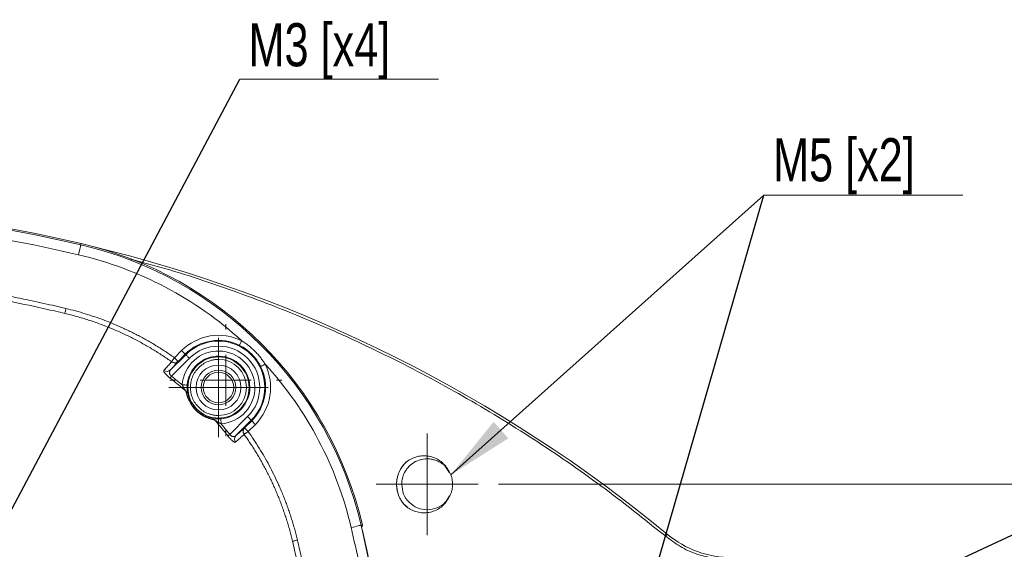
# Model space of a CAD drawing. Header units: millimetres. Extents: x 0 to 420, y 0 to 297.
# Tile 20 of 81: x 102 to 150, y 91 to 117. Entities that reach past the tile are written whole.
import ezdxf

# ---------------------------------------------------------------- set-up
doc = ezdxf.new("R2010")
doc.units = ezdxf.units.MM
doc.styles.add('SLDTEXTSTYLE0', font='TXT', dxfattribs={"width": 0.75})
doc.dimstyles.new('SLDDIMSTYLE0', dxfattribs={"dimtxt": 3.5, "dimasz": 3.302, "dimexe": 0, "dimexo": 0.0625, "dimgap": 0.875, "dimtad": 2, "dimdec": 6, "dimlfac": 2, "dimrnd": 1e-09, "dimzin": 12, "dimdsep": 46, "dimtxsty": 'SLDTEXTSTYLE0', "dimsah": 1, "dimcen": 0.09, "dimadec": 0, "dimazin": 3, "dimtfac": 1, "dimtofl": 0, "dimtmove": 0, "dimatfit": 3, "dimfxl": 1, "dimfrac": 2, "dimtolj": 1, "dimtzin": 12, "dimarcsym": 0})
doc.dimstyles.new('SLDDIMSTYLE3', dxfattribs={"dimtxt": 0.18, "dimasz": 1.016, "dimexe": 0, "dimexo": 0.0625, "dimgap": 0, "dimtad": 0, "dimtih": 1, "dimtoh": 1, "dimdec": 0, "dimrnd": 1e-09, "dimzin": 0, "dimdsep": 46, "dimtxsty": 'Standard', "dimblk1": 'DOT', "dimblk2": 'DOT', "dimsah": 1, "dimcen": 0.09, "dimadec": 0, "dimazin": 0, "dimtfac": 1.016, "dimtdec": 0, "dimtofl": 0, "dimtmove": 0, "dimatfit": 3, "dimldrblk": 'DOT', "dimfxl": 1, "dimfrac": 2, "dimtolj": 1, "dimtzin": 0, "dimarcsym": 0})
doc.dimstyles.new('SLDDIMSTYLE4', dxfattribs={"dimtxt": 0.18, "dimasz": 3.302, "dimexe": 0, "dimexo": 0.0625, "dimgap": 0, "dimtad": 0, "dimtih": 1, "dimtoh": 1, "dimdec": 0, "dimrnd": 1e-09, "dimzin": 0, "dimdsep": 46, "dimtxsty": 'Standard', "dimsah": 1, "dimcen": 0.09, "dimadec": 0, "dimazin": 0, "dimtfac": 3.302, "dimtdec": 0, "dimtofl": 0, "dimtmove": 0, "dimatfit": 3, "dimfxl": 1, "dimfrac": 2, "dimtolj": 1, "dimtzin": 0, "dimarcsym": 0})

# ---------------------------------------------------------------- blocks, each defined once
blk = doc.blocks.new('_D_12')
at = {"color": 7, "linetype": 'Continuous', "lineweight": 0}
for p, q in [((125.524, 94.462), (180.246, 94.462)), ((179.246, 94.462), (179.246, 54.251)), ((125.524, 54.251), (180.246, 54.251))]:
    blk.add_line(p, q, dxfattribs=at)
for points in [[(179.246, 94.462), (178.738, 91.16), (179.754, 91.16)], [(179.246, 54.251), (179.754, 57.553), (178.738, 57.553)]]:
    blk.add_solid(points, dxfattribs=at)
at = {"color": 7, "linetype": 'Continuous', "lineweight": 0, "insert": (174.734, 71.77), "char_height": 3.5, "attachment_point": 1, "rotation": 90, "style": 'SLDTEXTSTYLE0'}
blk.add_mtext('80', dxfattribs=at)
blk = doc.blocks.new('_DOT')
at = {"color": 0, "linetype": 'ByBlock', "lineweight": -2}
blk.add_line((-0.5, 0), (-1, 0), dxfattribs=at)
at = {"color": 0, "linetype": 'ByBlock', "const_width": 0.5}
blk.add_lwpolyline([(-0.25, 0, 1), (0.25, 0, 1)], format="xyb", close=True, dxfattribs=at)
blk = doc.blocks.new('SW_NOTE_4')
at = {"color": 0, "linetype": 'Continuous', "lineweight": 0}
blk.add_line((9.76, 0), (0, 0), dxfattribs=at)
at = {"color": 0, "linetype": 'Continuous', "lineweight": 0, "insert": (0.425, 2.755), "char_height": 2.1167, "attachment_point": 1, "style": 'SLDTEXTSTYLE0'}
blk.add_mtext('M3 [x4]', dxfattribs=at)
blk = doc.blocks.new('SW_NOTE_5')
at = {"color": 0, "linetype": 'Continuous', "lineweight": 0}
blk.add_line((9.76, 0), (0, 0), dxfattribs=at)
blk.add_line((9.76, 0), (0, 0), dxfattribs=at)
at = {"color": 0, "linetype": 'Continuous', "lineweight": 0, "insert": (0.445, 2.804), "char_height": 2.1167, "attachment_point": 1, "style": 'SLDTEXTSTYLE0'}
blk.add_mtext('M5 [x2]', dxfattribs=at)
blk = doc.blocks.new('SW_CENTERMARKSYMBOL_5')
at = {"color": 0, "linetype": 'Continuous', "lineweight": 0}
for p, q in [((0, 1.25), (0, 2.4325)), ((0, 0), (0, 1.25)), ((-1.25, 0), (-2.4325, 0)), ((0, 0), (-1.25, 0)), ((0, 0), (0, -1.25)), ((0, 0), (1.25, 0)), ((1.25, 0), (2.4325, 0)), ((0, -1.25), (0, -2.4325))]:
    blk.add_line(p, q, dxfattribs=at)
blk = doc.blocks.new('SW_CENTERMARKSYMBOL_11')
at = {"color": 0, "linetype": 'Continuous', "lineweight": 0}
for p, q in [((0, 2.5), (0, 2.75)), ((0, 0), (0, 1.25)), ((-2.5, 0), (-2.75, 0)), ((0, 0), (-1.25, 0)), ((0, 0), (0, -1.25)), ((0, 0), (1.25, 0)), ((2.5, 0), (2.75, 0)), ((0, -2.5), (0, -2.75))]:
    blk.add_line(p, q, dxfattribs=at)
blk = doc.blocks.new('SW_CENTERMARKSYMBOL_12')
at = {"color": 0, "linetype": 'Continuous', "lineweight": 0}
for p, q in [((0, 1.25), (0, 2.5)), ((0, 0), (0, 1.25)), ((-1.25, 0), (-2.5, 0)), ((0, 0), (-1.25, 0)), ((0, 0), (0, -1.25)), ((0, 0), (1.25, 0)), ((1.25, 0), (2.5, 0)), ((0, -1.25), (0, -2.5))]:
    blk.add_line(p, q, dxfattribs=at)

msp = doc.modelspace()

# ---------------------------------------------------------------- linework, layer by layer
at = {"color": 7, "linetype": 'Continuous', "lineweight": 15}
for p, q in [((105.02993271, 106.27959883), (105.01500175, 106.21574735)), ((109.41625342, 100.0721178), (110.16706333, 100.82293516)), ((109.46800515, 99.77037674), (110.3438209, 100.64618503)), ((109.96552512, 101.02447336), (109.61385772, 100.67280596)), ((110.1422827, 100.84773069), (109.79060039, 100.49605583)), ((110.16706333, 100.82293516), (110.1422827, 100.84773069)), ((109.39500436, 99.67628335), (109.46800515, 99.77037674)), ((113.20840523, 97.78160071), (112.33258948, 96.90578496)), ((113.3851479, 97.60485058), (112.63433799, 96.85403322)), ((113.05827603, 97.2283802), (113.40994343, 97.58005505)), ((113.2350187, 97.05163752), (113.58670101, 97.40330493)), ((113.40994343, 97.58005505), (113.3851479, 97.60485058)), ((123.12556014, 95.02038574), (122.92405173, 95.32197779)), ((118.77796755, 92.45278155), (118.79511878, 92.45678996)), ((118.79511878, 92.45678996), (118.84181902, 92.46771251)), ((118.83706555, 92.37233763), (118.84181902, 92.46771251))]:
    msp.add_line(p, q, dxfattribs=at)
at = {"color": 7, "linetype": 'Continuous', "lineweight": 15, "flags": 128}
for points in [[(105.01500175, 106.21574735), (105.01248345, 106.20495891), (105.00577793, 106.17628162), (104.9951385, 106.13079583), (104.9809824, 106.07020771), (104.96381626, 105.99678969), (104.94429574, 105.91330593), (104.92316589, 105.82289314), (104.90120158, 105.72894877)], [(104.28448722, 103.09085464), (104.27435443, 103.04838633), (104.26454947, 103.00722187), (104.25534055, 102.96863531), (104.2470406, 102.9337964), (104.23987314, 102.90378546), (104.23409149, 102.87952637), (104.22985956, 102.86176419), (104.22729656, 102.85103535)], [(112.8063272, 101.28209954), (112.80880079, 101.28706162), (112.8153573, 101.3002417), (112.82577321, 101.32114803), (112.83964619, 101.3489983), (112.8564547, 101.38274198), (112.87557289, 101.42111247), (112.89627061, 101.46266436), (112.91777298, 101.50584047)], [(109.61385772, 100.67280596), (109.64796648, 100.6386972), (109.68079374, 100.60586994), (109.7111027, 100.57555353), (109.73776087, 100.5489028), (109.75975499, 100.52690124), (109.77628038, 100.5103833), (109.78668139, 100.49996739), (109.79060039, 100.49605583)], [(109.96552512, 101.02447336), (109.99963388, 100.9903646), (110.03246114, 100.95753735), (110.0627701, 100.92722838), (110.08942828, 100.90057021), (110.11143729, 100.87857609), (110.12794778, 100.86205816), (110.13836369, 100.85164224), (110.1422827, 100.84773069)], [(110.3438209, 100.64618503), (110.30971214, 100.68029379), (110.27688489, 100.71312105), (110.24657592, 100.74343001), (110.21991775, 100.77008819), (110.19790873, 100.79208975), (110.18139825, 100.80860769), (110.17098233, 100.81901615), (110.16706333, 100.82293516)], [(113.84432718, 100.244107), (113.84927437, 100.24657314), (113.8624619, 100.2531371), (113.88336823, 100.26355302), (113.9112185, 100.277426), (113.94495473, 100.29423451), (113.98332522, 100.31334525), (114.02488455, 100.33404296), (114.06806812, 100.35555279)], [(109.66911122, 99.61179858), (109.65683267, 99.59648763), (109.64486704, 99.58155667), (109.63351235, 99.56737822), (109.62302193, 99.55430245), (109.61367891, 99.54264974), (109.60572169, 99.53271066), (109.59932909, 99.52473109), (109.59466502, 99.51890474)], [(109.99170646, 99.34637164), (110.03982231, 99.34279537), (110.08612022, 99.33936065), (110.12885675, 99.3361867), (110.16645238, 99.33339273), (110.1974915, 99.3310905), (110.22078201, 99.32936197), (110.23545966, 99.32827418), (110.24098799, 99.3278644)], [(113.3851479, 97.60485058), (113.3812438, 97.60876959), (113.37082789, 97.61917805), (113.3543025, 97.63569599), (113.33230838, 97.65769755), (113.30565021, 97.68435573), (113.27534125, 97.71466469), (113.24251399, 97.74749195), (113.20840523, 97.78160071)], [(111.90859184, 97.42949372), (111.90501556, 97.47759467), (111.90157339, 97.52389257), (111.89839945, 97.56664401), (111.89561293, 97.60423964), (111.89330325, 97.63526385), (111.89157471, 97.65856182), (111.89048693, 97.67323946), (111.8900846, 97.67876779)], [(113.05827603, 97.2283802), (113.06219504, 97.22446864), (113.07259605, 97.21405273), (113.08912143, 97.19753479), (113.11111555, 97.17554068), (113.13777373, 97.1488825), (113.16808269, 97.11857354), (113.20090995, 97.08574628), (113.2350187, 97.05163752)], [(113.40994343, 97.58005505), (113.41386244, 97.5761435), (113.42427835, 97.56572758), (113.44078884, 97.54920965), (113.46279785, 97.52720808), (113.48945603, 97.50055736), (113.51976499, 97.47024094), (113.55259225, 97.43741369), (113.58670101, 97.40330493)], [(112.17401132, 97.10688358), (112.15870783, 97.09461247), (112.14377687, 97.08264684), (112.12960586, 97.0712847), (112.11652264, 97.06080174), (112.10486993, 97.05146616), (112.09493086, 97.04350149), (112.08694384, 97.03710144), (112.08113239, 97.03243738)], [(112.33258948, 96.90578496), (112.31707737, 96.89375227), (112.30195269, 96.88201016), (112.28757307, 96.87086409), (112.27432594, 96.86058229), (112.26252422, 96.85142552), (112.25246594, 96.84361731), (112.24438951, 96.83735137), (112.23850355, 96.83279162)], [(118.29117641, 92.33898138), (118.38511333, 92.36094569), (118.47551868, 92.38208299), (118.55900988, 92.40159606), (118.6324279, 92.4187622), (118.69301603, 92.43292575), (118.73850927, 92.44355773), (118.7671791, 92.45026325), (118.77796755, 92.45278155)], [(133.73941884, 91.91066241), (133.75478193, 91.92925906), (133.76956389, 91.94715535), (133.78321335, 91.96367329), (133.79522369, 91.97820937), (133.80513296, 91.99019735), (133.81256864, 91.99920511), (133.8172625, 92.00488245), (133.81902084, 92.00701331)], [(115.65282151, 91.72334736), (115.6103532, 91.71321457), (115.5691813, 91.70340215), (115.53060219, 91.69419324), (115.49576328, 91.68588584), (115.46575234, 91.67872583), (115.44149325, 91.67293673), (115.42373106, 91.6687048), (115.41300223, 91.6661418)]]:
    msp.add_lwpolyline(points, dxfattribs=at)
at = {"color": 7, "linetype": 'Continuous', "lineweight": 15}
for centre, radius in [((111.7761117, 99.21389213), 1.5021438), ((111.7761117, 99.21389213), 0.85), ((111.77610953, 99.21388996), 0.75)]:
    msp.add_circle(centre, radius, dxfattribs=at)
for centre, radius, start, end in [((86.91874935, 28.80652978), 79.56187062, 76.842040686, 103.157959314), ((86.91874935, 28.80652978), 79.49629989, 76.842040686, 103.157959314), ((100.81595443, 88.25373485), 18.44629989, 13.157959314, 76.842040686), ((100.81595443, 88.25373485), 18.51187062, 13.157959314, 76.842040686), ((89.017549, 37.78334266), 70.33760306, 50.435305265, 76.4193498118), ((111.7761117, 99.21389213), 2.31059164, 63.521304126, 135), ((111.7761117, 99.21389213), 2.2755292, 315, 135), ((111.7761117, 99.21389213), 1.53935005, 274.245897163, 175.754075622), ((111.7761117, 99.21389213), 2.31059164, 315, 26.478695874), ((109.24788935, 100.24897632), 0.24418312, 232.418004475, 313.590481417), ((110.05913568, 98.85540087), 0.21014899, 12.735529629, 55.9868525), ((111.41764382, 97.49697756), 0.21008507, 34.002036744, 77.264808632), ((112.81121657, 96.68566006), 0.24420392, 136.411217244, 217.577754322), ((41.36874935, 74.35652978), 79.49629989, 10.4607464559, 13.157959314), ((41.36874935, 74.35652978), 79.50073982, 10.4603550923, 13.0798603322), ((136.99962125, 95.85652658), 4.99349243, 230.435305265, 270)]:
    msp.add_arc(centre, radius, start, end, dxfattribs=at)
for points in [[(90.700291, 107.71234307), (95.48437448, 107.48306705), (100.23737393, 106.81923188), (104.9012037, 105.7289502)], [(104.9012037, 105.7289502), (107.89056409, 105.03011576), (110.6508292, 103.5760159), (112.91777297, 101.50584416)], [(114.06806373, 100.3555534), (116.13823547, 98.08860963), (117.59233533, 95.32834451), (118.29116977, 92.33898413)], [(109.66910485, 99.61179916), (109.60239936, 99.6652583), (109.53536645, 99.71811492), (109.46800875, 99.77037389)], [(110.17668261, 99.02959213), (109.98648664, 99.19731746), (109.79238217, 99.36048916), (109.59465892, 99.51890667)], [(109.99171126, 99.34636923), (109.88521746, 99.43631264), (109.7776792, 99.52478547), (109.66910485, 99.61179916)], [(112.08112557, 97.03243877), (111.92270805, 97.23016224), (111.75953632, 97.42426693), (111.59181096, 97.61446312)], [(111.89008068, 97.67876684), (111.85189212, 97.6759311), (111.81358468, 97.67453101), (111.77611188, 97.67437133)], [(112.17401728, 97.10688399), (112.0869015, 97.21558584), (111.99842512, 97.32312185), (111.90858713, 97.42949094)], [(112.23850252, 96.83278934), (112.18658169, 96.8997355), (112.13412132, 96.96628753), (112.08112891, 97.0324346)], [(112.33259274, 96.90578845), (112.2803338, 96.97314618), (112.2274772, 97.04017912), (112.1740181, 97.10688465)], [(118.29116977, 92.33898413), (118.57461336, 91.12651524), (118.82609488, 89.92372198), (119.05216826, 88.69925806)]]:
    msp.add_open_spline(points, degree=3, dxfattribs=at)
at = {"color": 8, "linetype": 'Continuous', "lineweight": 15}
for points, knots in [([(133.73941884, 91.91066241), (132.68928805, 92.74948312), (130.58899541, 94.42714936), (127.25444211, 96.71383406), (123.79634435, 98.82346789), (120.21104748, 100.72883341), (116.52357759, 102.42943799), (112.74822477, 103.89514703), (109.72305201, 104.92104186), (107.94282482, 105.37859643), (107.4641268, 105.50163155)], [0, 0, 0, 0, 0.135233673, 0.27047134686, 0.40660619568, 0.54274974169, 0.67888412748, 0.81502792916, 0.95026153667, 1, 1, 1, 1]), ([(135.96888587, 90.85475122), (135.73284066, 90.90919817), (135.20758468, 91.03035539), (134.44728765, 91.38548309), (133.97419361, 91.73647921), (133.73941884, 91.91066241)], [0, 0, 0, 0, 0.2913543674, 0.6483318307, 1, 1, 1, 1])]:
    msp.add_open_spline(points, degree=3, knots=knots, dxfattribs=at)
at = {"color": 7, "linetype": 'Continuous', "lineweight": 15}
for points, knots in [([(104.28448546, 103.09085314), (104.10792333, 103.13245967), (103.74706233, 103.2174959), (103.19278088, 103.34184488), (102.53829564, 103.48402905), (101.79072475, 103.63925961), (100.68133103, 103.85665228), (99.29213681, 104.10492486), (97.80671784, 104.33634264), (96.50508774, 104.51443019), (95.38884356, 104.65023497), (94.27177226, 104.76934062), (93.15385068, 104.8713385), (92.03516161, 104.957757), (91.28860098, 105.00118446), (90.91537441, 105.02289506)], [0, 0, 0, 0, 0.0402334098, 0.082229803, 0.1259918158, 0.188781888, 0.2515720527, 0.3767280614, 0.5017558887, 0.5849799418, 0.6681059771, 0.7511524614, 0.8341379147, 0.9170808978, 1, 1, 1, 1]), ([(104.22729983, 102.85103608), (104.08103406, 102.88531082), (103.56728262, 103.00569919), (102.46362343, 103.2504561), (100.91960753, 103.56278763), (99.2190688, 103.86485722), (97.70127615, 104.09994526), (96.37657163, 104.27987961), (95.19680813, 104.42087885), (94.06094303, 104.53893828), (92.96897585, 104.63570455), (91.92101236, 104.71448334), (91.23663594, 104.75398619), (90.90193875, 104.77330523)], [0, 0, 0, 0, 0.0334312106, 0.1174255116, 0.2515612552, 0.3839582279, 0.5017459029, 0.5933280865, 0.6814474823, 0.7661438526, 0.8474504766, 0.9253950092, 1, 1, 1, 1]), ([(109.61385368, 100.67280369), (109.54052815, 100.72436861), (109.39398944, 100.82741942), (109.17095961, 100.97701384), (108.94581671, 101.12278366), (108.71831536, 101.26438356), (108.48852128, 101.40190584), (108.25641697, 101.53532576), (108.02200717, 101.66464983), (107.78529073, 101.78987647), (107.54626795, 101.91100529), (107.30493921, 102.02803926), (106.99402927, 102.17214873), (106.61177425, 102.33809067), (106.15601135, 102.5189451), (105.69543396, 102.68497992), (105.22996032, 102.83582944), (104.75991843, 102.97286749), (104.44304313, 103.05150473), (104.28448546, 103.09085314)], [0, 0, 0, 0, 0.0456705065, 0.0912710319, 0.1368154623, 0.1823177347, 0.2277918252, 0.2732517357, 0.3187114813, 0.3641850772, 0.4096865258, 0.4552298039, 0.5008288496, 0.5842744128, 0.6675069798, 0.7506109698, 0.8336711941, 0.9167725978, 1, 1, 1, 1]), ([(109.47350668, 100.47533911), (109.39890868, 100.52772715), (109.24921957, 100.63284955), (109.020361, 100.78583839), (108.78743934, 100.93588087), (108.55022432, 101.08245457), (108.30882435, 101.22550616), (108.06326015, 101.36485158), (107.8135791, 101.50033891), (107.55984378, 101.63184204), (107.30212039, 101.75923694), (107.04047853, 101.88239746), (106.77499227, 102.00119594), (106.50574003, 102.11550292), (106.23280475, 102.22518744), (105.95627372, 102.33011592), (105.67623967, 102.43015642), (105.39279696, 102.52516229), (105.10605632, 102.61503383), (104.81608978, 102.69948616), (104.52313808, 102.77892201), (104.32607169, 102.82695927), (104.22729983, 102.85103608)], [0, 0, 0, 0, 0.04719253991, 0.09469703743, 0.14251071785, 0.19063074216, 0.23905422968, 0.28777828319, 0.33680023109, 0.3861181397, 0.43572999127, 0.48563346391, 0.53582593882, 0.58630450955, 0.63706599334, 0.68810694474, 0.73942367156, 0.7910122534, 0.84286856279, 0.89498828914, 0.94736696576, 1, 1, 1, 1]), ([(112.91777297, 101.50584416), (112.43733026, 101.74516105), (111.89380359, 101.82744927), (110.83430022, 101.65469599), (110.34506463, 101.40401464), (109.96552691, 101.02447692)], [0, 0, 0, 0, 0.5, 0.5, 1, 1, 1, 1]), ([(110.34381934, 100.64618448), (111.13432299, 101.43668813), (112.41790041, 101.43668813), (113.9989077, 99.85568083), (113.9989077, 98.57210342), (113.20840405, 97.78159977)], [0, 0, 0, 0, 0.5, 0.5, 1, 1, 1, 1]), ([(113.84432276, 100.24410412), (113.83156311, 100.2690462), (113.79992127, 100.33089848), (113.73727828, 100.43841431), (113.64652698, 100.57485481), (113.53561624, 100.71562185), (113.41234707, 100.8485105), (113.27932976, 100.97221886), (113.12016679, 101.09744711), (112.9586423, 101.20275051), (112.8480952, 101.26034169), (112.80632369, 101.28210319)], [0, 0, 0, 0, 0.05626687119, 0.13953266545, 0.24979427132, 0.38520561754, 0.49902098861, 0.61355709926, 0.74969740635, 0.90542026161, 1, 1, 1, 1]), ([(112.91777297, 101.50584416), (112.9508065, 101.48505217), (113.01686883, 101.44347118), (113.11323537, 101.37690812), (113.20749365, 101.30734114), (113.29941183, 101.23451394), (113.38899905, 101.15856043), (113.47620438, 101.07951144), (113.58192221, 100.97713878), (113.70303211, 100.84892597), (113.83491233, 100.69172125), (113.9578502, 100.52787469), (114.03133168, 100.41298478), (114.06806373, 100.3555534)], [0, 0, 0, 0, 0.0713343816, 0.1426585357, 0.2140127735, 0.2854371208, 0.3569712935, 0.4286546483, 0.5005261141, 0.6259064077, 0.750805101, 0.8754320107, 1, 1, 1, 1]), ([(109.47350668, 100.47533911), (109.47517049, 100.47766866), (109.47855112, 100.482402), (109.48645034, 100.49341795), (109.49661395, 100.5077011), (109.50941728, 100.52577385), (109.52922092, 100.55389396), (109.56375827, 100.60113994), (109.59535753, 100.6463441), (109.61385368, 100.67280369)], [0, 0, 0, 0, 0.0926587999, 0.1882700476, 0.2877617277, 0.3918557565, 0.5010523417, 0.7079483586, 1, 1, 1, 1]), ([(111.90858713, 97.42949094), (112.36657, 97.46349197), (112.79398237, 97.67230819), (113.41058528, 98.35305657), (113.57622065, 98.7989831), (113.55353499, 99.71718944), (113.36608059, 100.15439235), (112.71661268, 100.80386057), (112.27940985, 100.99131518), (111.36120353, 101.01400127), (110.91527692, 100.84836612), (110.23452824, 100.23176353), (110.02571182, 99.80435126), (109.99171057, 99.34636841)], [0, 0, 0, 0, 0.1666666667, 0.1666666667, 0.3333333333, 0.3333333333, 0.5, 0.5, 0.6666666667, 0.6666666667, 0.8333333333, 0.8333333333, 1, 1, 1, 1]), ([(111.7761117, 97.83672929), (111.74708896, 97.83724119), (111.68926837, 97.83826103), (111.60309355, 97.8466171), (111.5179283, 97.85998975), (111.43377898, 97.87885457), (111.35064027, 97.90309235), (111.20817402, 97.9544731), (111.01441516, 98.05430433), (110.79580232, 98.23343863), (110.61655474, 98.4521707), (110.4903114, 98.69703609), (110.41488543, 98.9541936), (110.39098509, 99.21380398), (110.41486735, 99.47350062), (110.49024515, 99.73058407), (110.61650665, 99.9755332), (110.7956705, 100.19422507), (111.01435834, 100.37341028), (111.23377495, 100.48661567), (111.4326372, 100.55127825), (111.60300773, 100.58495912), (111.71824976, 100.58901736), (111.7761117, 100.59105497)], [0, 0, 0, 0, 0.0201464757, 0.0401368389, 0.0600503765, 0.0799672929, 0.099967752, 0.120130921, 0.1850811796, 0.2500934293, 0.3150437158, 0.3800559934, 0.4400118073, 0.500028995, 0.5599848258, 0.6200020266, 0.6849522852, 0.7499645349, 0.8149148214, 0.879927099, 0.9200449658, 0.9598553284, 1, 1, 1, 1]), ([(111.7761117, 100.59105497), (112.53618854, 100.59105497), (113.15327454, 99.97396897), (113.15327454, 98.45381528), (112.53618854, 97.83672929), (111.7761117, 97.83672929)], [0, 0, 0, 0, 0.5, 0.5, 1, 1, 1, 1]), ([(109.09895792, 100.05546229), (109.12617884, 100.08573553), (109.18047907, 100.14612452), (109.25831445, 100.23307352), (109.33319908, 100.31702583), (109.40516125, 100.3980086), (109.45076545, 100.44960819), (109.47350668, 100.47533911)], [0, 0, 0, 0, 0.202108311, 0.4031652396, 0.6031678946, 0.8021136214, 1, 1, 1, 1]), ([(109.79060346, 100.49605392), (109.76770146, 100.46983397), (109.72187573, 100.41736916), (109.64965116, 100.33521252), (109.57477714, 100.25042096), (109.49724763, 100.1629881), (109.44326161, 100.10241955), (109.41625218, 100.07211686)], [0, 0, 0, 0, 0.1995847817, 0.3993590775, 0.5993410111, 0.7995486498, 1, 1, 1, 1]), ([(109.79060346, 100.49605392), (109.78320596, 100.4892536), (109.76637889, 100.47378491), (109.73368638, 100.45310026), (109.69021505, 100.43506303), (109.63091994, 100.42432137), (109.56660327, 100.43043394), (109.51139789, 100.45064812), (109.48428937, 100.4683128), (109.47350668, 100.47533911)], [0, 0, 0, 0, 0.0885891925, 0.2015137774, 0.3387933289, 0.5003354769, 0.7233105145, 0.8899438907, 1, 1, 1, 1]), ([(111.7761117, 100.31389213), (111.16900519, 100.31389213), (110.6761117, 99.82099864), (110.6761117, 98.60678562), (111.16900519, 98.11389213), (111.7761117, 98.11389213)], [0, 0, 0, 0, 0.5, 0.5, 1, 1, 1, 1]), ([(111.7761117, 98.11389213), (112.38321821, 98.11389213), (112.8761117, 98.60678562), (112.8761117, 99.82099864), (112.38321821, 100.31389213), (111.7761117, 100.31389213)], [0, 0, 0, 0, 0.5, 0.5, 1, 1, 1, 1]), ([(113.58669649, 97.40330734), (113.96623422, 97.78284506), (114.21691556, 98.27208065), (114.38966885, 99.33158401), (114.30738062, 99.87511069), (114.06806373, 100.3555534)], [0, 0, 0, 0, 0.5, 0.5, 1, 1, 1, 1]), ([(109.39500959, 99.6762837), (109.38174198, 99.68672072), (109.35552543, 99.70734409), (109.31786846, 99.73900888), (109.28224126, 99.77061458), (109.24872231, 99.80224389), (109.21731737, 99.83386587), (109.18800991, 99.86549464), (109.1551387, 99.9038126), (109.12255524, 99.94564257), (109.09452236, 99.99131955), (109.08393759, 100.03038385), (109.09379897, 100.04684873), (109.09895792, 100.05546229)], [0, 0, 0, 0, 0.0724889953, 0.1432370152, 0.2129068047, 0.2821935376, 0.3518052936, 0.4224417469, 0.4947741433, 0.6158941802, 0.7209898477, 0.8540365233, 1, 1, 1, 1]), ([(109.41625218, 100.07211686), (109.41228164, 100.06744855), (109.40384462, 100.05752882), (109.39240705, 100.03717501), (109.38032258, 100.00842974), (109.37180606, 99.97520881), (109.36766195, 99.93591619), (109.37137598, 99.89744954), (109.3870417, 99.85297646), (109.4184904, 99.80822417), (109.45116033, 99.7832523), (109.46800875, 99.77037389)], [0, 0, 0, 0, 0.07717130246, 0.16398188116, 0.26056768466, 0.3963011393, 0.48643914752, 0.61091919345, 0.72255720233, 0.85691815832, 1, 1, 1, 1]), ([(109.59466502, 99.51890474), (109.56154249, 99.54533637), (109.49530341, 99.59819485), (109.42843537, 99.65025542), (109.39500436, 99.67628335)], [0, 0, 0, 0, 0.5000450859, 1, 1, 1, 1]), ([(109.99171057, 99.34636841), (110.01866538, 99.28888149), (110.05155945, 99.22867296), (110.10247183, 99.14384224), (110.1194561, 99.11681922), (110.15165275, 99.06700976), (110.16637797, 99.04500671), (110.17668261, 99.02959213)], [0, 0, 0, 0, 0.5, 0.5, 0.75, 0.75, 1, 1, 1, 1]), ([(110.26411623, 98.90173102), (110.26093986, 98.92089986), (110.25629823, 98.94851586), (110.24767719, 99.01213715), (110.24378473, 99.04721164), (110.23543636, 99.15995689), (110.23471439, 99.24337959), (110.24098646, 99.32786184)], [0, 0, 0, 0, 0.25, 0.25, 0.5, 0.5, 1, 1, 1, 1]), ([(111.59181096, 97.61446312), (111.56970751, 97.61861494), (111.52658476, 97.62671494), (111.45989494, 97.64264882), (111.39381578, 97.66107956), (111.32815392, 97.6822885), (111.26298833, 97.70624461), (111.17912943, 97.74093621), (111.07627327, 97.79041185), (110.94378924, 97.8680823), (110.80520937, 97.9670031), (110.6625142, 98.09433461), (110.53410038, 98.23683578), (110.43401007, 98.37585167), (110.35542671, 98.50878377), (110.29337111, 98.63672726), (110.24247251, 98.76765212), (110.2020508, 98.90151295), (110.185428, 98.98543832), (110.17668261, 99.02959213)], [0, 0, 0, 0, 0.0468429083, 0.0913882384, 0.1336975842, 0.1738423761, 0.2119057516, 0.2479847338, 0.3144212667, 0.3733072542, 0.4388969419, 0.4986663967, 0.5585483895, 0.6241469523, 0.682979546, 0.7494231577, 0.8242014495, 0.907510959, 1, 1, 1, 1]), ([(111.46394989, 97.7018968), (111.41452812, 97.71008625), (111.36257427, 97.72126369), (111.25160834, 97.75259257), (111.19270184, 97.77258647), (111.06326526, 97.82821391), (110.99225107, 97.86398473), (110.8765117, 97.93838792), (110.83611364, 97.96695627), (110.75479972, 98.0316509), (110.71326543, 98.06842227), (110.63555247, 98.14575286), (110.59831693, 98.18738887), (110.53286637, 98.26890468), (110.50389057, 98.30953834), (110.45392943, 98.38659127), (110.43229319, 98.42392203), (110.39454296, 98.49527251), (110.37850306, 98.52910094), (110.33620415, 98.62669179), (110.31560149, 98.68685436), (110.28363911, 98.7995487), (110.27235773, 98.85199497), (110.26411623, 98.90173102)], [0, 0, 0, 0, 0.125, 0.125, 0.25, 0.25, 0.375, 0.375, 0.4375, 0.4375, 0.5, 0.5, 0.5625, 0.5625, 0.625, 0.625, 0.6875, 0.6875, 0.75, 0.75, 0.875, 0.875, 1, 1, 1, 1]), ([(111.77611172, 97.67437133), (111.71284045, 97.67410293), (111.6522315, 97.67751831), (111.54302164, 97.68884518), (111.4937395, 97.69696015), (111.46394989, 97.7018968)], [0, 0, 0, 0, 0.5, 0.5, 1, 1, 1, 1]), ([(111.59181096, 97.61446312), (111.60733277, 97.60408678), (111.62960631, 97.58918627), (111.67910479, 97.55719622), (111.70667527, 97.53987569), (111.79101386, 97.48928264), (111.85177125, 97.45613114), (111.90858713, 97.42949094)], [0, 0, 0, 0, 0.25, 0.25, 0.5, 0.5, 1, 1, 1, 1]), ([(112.63433565, 96.85403182), (112.66463837, 96.88104129), (112.72520698, 96.93502738), (112.81263996, 97.012557), (112.89743166, 97.08743116), (112.97958846, 97.1596559), (113.03205339, 97.20548175), (113.05827341, 97.2283838)], [0, 0, 0, 0, 0.2004512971, 0.4006589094, 0.6006408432, 0.8004151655, 1, 1, 1, 1]), ([(113.03755862, 96.91128705), (113.03131846, 96.92069581), (113.01985845, 96.93797495), (113.00803611, 96.96372999), (112.99739175, 96.99372972), (112.99129989, 97.02321698), (112.98917246, 97.05297703), (112.98975999, 97.08297286), (112.99555779, 97.11981758), (113.0095508, 97.15904977), (113.02979207, 97.19621332), (113.04801439, 97.21679595), (113.05827341, 97.2283838)], [0, 0, 0, 0, 0.0964746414, 0.1771751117, 0.2421623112, 0.3700260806, 0.4349529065, 0.5001512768, 0.6301409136, 0.7580046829, 0.8637586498, 1, 1, 1, 1]), ([(112.61768104, 96.53673766), (112.61353849, 96.53370393), (112.60549532, 96.52781366), (112.58941217, 96.52521227), (112.57077553, 96.52779326), (112.5450838, 96.53744711), (112.50783858, 96.56037061), (112.45866948, 96.59862671), (112.40457171, 96.64624037), (112.34868573, 96.70228066), (112.29261761, 96.76471308), (112.25672669, 96.80986351), (112.23850252, 96.83278934)], [0, 0, 0, 0, 0.0752671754, 0.1461384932, 0.2137883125, 0.2795650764, 0.3845229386, 0.5057301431, 0.6309995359, 0.7526402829, 0.8743992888, 1, 1, 1, 1]), ([(112.33259274, 96.90578845), (112.33884108, 96.89722679), (112.3512375, 96.88024087), (112.37301733, 96.85816084), (112.39640938, 96.83947988), (112.42135269, 96.82469059), (112.44748566, 96.81402259), (112.47457332, 96.80770959), (112.50312561, 96.80593448), (112.53745797, 96.80958735), (112.57508019, 96.81935315), (112.6104602, 96.83485233), (112.62683447, 96.84800602), (112.63433565, 96.85403182)], [0, 0, 0, 0, 0.0719094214, 0.1426648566, 0.2132723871, 0.2847443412, 0.3580572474, 0.4341167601, 0.5137348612, 0.6038111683, 0.7396009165, 0.8807092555, 1, 1, 1, 1]), ([(113.03755862, 96.91128705), (113.01182759, 96.88854573), (112.96022781, 96.84294136), (112.87924479, 96.77097899), (112.79529233, 96.69609422), (112.70834326, 96.61825879), (112.64795427, 96.56395856), (112.61768104, 96.53673766)], [0, 0, 0, 0, 0.1978867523, 0.396832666, 0.5968353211, 0.7978920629, 1, 1, 1, 1]), ([(113.23502318, 97.05163403), (113.22610095, 97.04526898), (113.20991688, 97.03372337), (113.18845246, 97.01846246), (113.16410164, 97.0012762), (113.13776296, 96.9824172), (113.10417534, 96.95873268), (113.07427284, 96.9369718), (113.05007022, 96.91989547), (113.04155616, 96.9140375), (113.03755862, 96.91128705)], [0, 0, 0, 0, 0.0996098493, 0.1806828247, 0.2432231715, 0.3814207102, 0.5002997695, 0.6888362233, 0.8539013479, 1, 1, 1, 1]), ([(115.41300275, 91.66614379), (115.39115591, 91.75594737), (115.34755802, 91.93516085), (115.27605348, 92.20180177), (115.20038385, 92.46599372), (115.12020546, 92.72754515), (115.03574379, 92.98640345), (114.94707127, 93.24248329), (114.85429948, 93.49571219), (114.75752806, 93.74601841), (114.65685828, 93.99333404), (114.55238944, 94.23759416), (114.44421989, 94.47873697), (114.3324467, 94.71670373), (114.21716589, 94.95143874), (114.09847201, 95.18288905), (113.97645963, 95.41100527), (113.85121856, 95.63573729), (113.72286012, 95.85704823), (113.59149937, 96.07490411), (113.45727505, 96.28929119), (113.32021923, 96.50012373), (113.18075107, 96.70759464), (113.08519394, 96.84352542), (113.03755862, 96.91128705)], [0, 0, 0, 0, 0.0478578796, 0.0955059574, 0.1429407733, 0.1901589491, 0.2371572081, 0.283932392, 0.3304814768, 0.376801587, 0.4228900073, 0.4687441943, 0.5143617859, 0.559740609, 0.6048786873, 0.6497742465, 0.6944257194, 0.7388317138, 0.7829904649, 0.826899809, 0.8705575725, 0.9139615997, 0.9571097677, 1, 1, 1, 1]), ([(115.65281467, 91.7233467), (115.63166773, 91.81007368), (115.58939603, 91.98343663), (115.5202939, 92.24192297), (115.44707219, 92.49905462), (115.36932011, 92.75473353), (115.28714764, 93.00898586), (115.20052534, 93.2618045), (115.10946119, 93.51319128), (115.01395288, 93.76314559), (114.91400189, 94.01166763), (114.80960481, 94.25875685), (114.67082757, 94.57201159), (114.49276264, 94.94870553), (114.26905202, 95.38508353), (114.03166322, 95.8138081), (113.78028384, 96.23465316), (113.51606947, 96.64843886), (113.32878038, 96.91712789), (113.23502318, 97.05163403)], [0, 0, 0, 0, 0.0454888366, 0.0909299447, 0.1363371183, 0.1817241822, 0.2271049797, 0.2724933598, 0.3179031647, 0.3633482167, 0.4088423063, 0.4543991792, 0.5000325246, 0.5834299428, 0.6666851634, 0.7498839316, 0.8331121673, 0.916455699, 1, 1, 1, 1]), ([(121.01000117, 95.5671508), (121.02974485, 95.58154034), (121.06919986, 95.61029583), (121.13089159, 95.6497997), (121.19430229, 95.68653523), (121.28107221, 95.73141155), (121.39313059, 95.77929334), (121.57915014, 95.83642032), (121.82142077, 95.87139276), (122.11421676, 95.84963848), (122.39651198, 95.76882455), (122.61251864, 95.65191832), (122.76773704, 95.53329357), (122.87237552, 95.43098961), (122.96462356, 95.31782378), (123.01399503, 95.2341575), (123.03881003, 95.19210529)], [0, 0, 0, 0, 0.0313831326, 0.0627148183, 0.0940661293, 0.1255080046, 0.1881877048, 0.2503150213, 0.3751772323, 0.5000865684, 0.6248077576, 0.7497091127, 0.8130841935, 0.8753330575, 0.9373401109, 1, 1, 1, 1]), ([(121.00999758, 95.56715404), (121.00722279, 95.56459477), (120.89145984, 95.45782304), (120.69566508, 95.20864921), (120.53427824, 94.7767031), (120.50764128, 94.31733123), (120.62227164, 93.87459801), (120.81710232, 93.52659542), (121.00278118, 93.37992461), (121.06663689, 93.32948392)], [0, 0, 0, 0, 0.0044660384, 0.1863207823, 0.3678611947, 0.5422141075, 0.721463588, 0.9042102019, 1, 1, 1, 1]), ([(121.01000117, 93.35681913), (120.98834906, 93.37735818), (120.94523189, 93.41825883), (120.88543203, 93.48405998), (120.8296921, 93.55269447), (120.77832549, 93.62450008), (120.73125088, 93.69937985), (120.68849376, 93.77736936), (120.61870693, 93.92443553), (120.5450225, 94.15126258), (120.51380755, 94.46184005), (120.5449746, 94.77257718), (120.62558277, 95.0205796), (120.71826516, 95.20589906), (120.80200129, 95.33660169), (120.89833752, 95.45858386), (120.97264231, 95.530828), (121.01000117, 95.5671508)], [0, 0, 0, 0, 0.0360537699, 0.0717960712, 0.1073519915, 0.1428485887, 0.1784135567, 0.2141738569, 0.2502543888, 0.3750774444, 0.5000122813, 0.6248542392, 0.7498084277, 0.8126764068, 0.874876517, 0.9370905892, 1, 1, 1, 1]), ([(120.77420454, 94.46198497), (120.77466258, 94.4874475), (120.7757114, 94.54575194), (120.78598258, 94.64386124), (120.8084505, 94.7625442), (120.84989043, 94.89947189), (120.91681562, 95.05066438), (121.047584, 95.2605348), (121.27901444, 95.49088651), (121.63306722, 95.67125488), (121.97426463, 95.72465226), (122.24005888, 95.69865159), (122.43097112, 95.64849479), (122.60073351, 95.57673091), (122.75086374, 95.48336472), (122.90333498, 95.35976119), (122.98637295, 95.25699832), (123.03881003, 95.19210529)], [0, 0, 0, 0, 0.0243171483, 0.0556817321, 0.0940913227, 0.1395429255, 0.1920329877, 0.2515574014, 0.375029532, 0.4984937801, 0.6252246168, 0.6989530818, 0.7522633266, 0.8132549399, 0.8742438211, 0.9205870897, 1, 1, 1, 1]), ([(123.03881003, 95.19210529), (123.05366847, 95.17066851), (123.08330246, 95.12791453), (123.12253261, 95.06053862), (123.15767975, 94.99113276), (123.18837983, 94.91944383), (123.22048945, 94.82954036), (123.24942626, 94.72054397), (123.2703827, 94.59198586), (123.27292808, 94.50540419), (123.27420454, 94.46198497)], [0, 0, 0, 0, 0.10035023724, 0.20014071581, 0.29976249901, 0.39960863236, 0.50006952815, 0.66693968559, 0.83297599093, 1, 1, 1, 1]), ([(120.7742016, 94.46198707), (120.79298827, 94.29838621), (120.83056133, 93.97118696), (121.11970913, 93.55506161), (121.53253824, 93.27718457), (122.02521109, 93.17898784), (122.51182393, 93.27879364), (122.91448615, 93.53087821), (123.06053395, 93.78876131), (123.12556014, 93.90358096)], [0, 0, 0, 0, 0.1470038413, 0.2940054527, 0.4410065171, 0.588009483, 0.735012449, 0.882017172, 1, 1, 1, 1]), ([(123.27420454, 94.46198497), (123.27374376, 94.43590631), (123.27282476, 94.38389447), (123.26531324, 94.30629231), (123.25330192, 94.22942734), (123.23634747, 94.15330675), (123.20989806, 94.0615784), (123.16972124, 93.95620585), (123.11164095, 93.83961666), (123.06313495, 93.76785292), (123.03881003, 93.73186464)], [0, 0, 0, 0, 0.10035023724, 0.20014071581, 0.29976249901, 0.39960863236, 0.50006952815, 0.66693968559, 0.83297599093, 1, 1, 1, 1]), ([(123.03881003, 93.73186464), (123.02671623, 93.71057547), (123.00263099, 93.66817733), (122.96197761, 93.60759239), (122.91824924, 93.54968046), (122.87111458, 93.49462582), (122.82066417, 93.44238096), (122.76687642, 93.39296531), (122.70976088, 93.34635792), (122.59097308, 93.26042249), (122.39643794, 93.15507443), (122.11416037, 93.07433586), (121.82137399, 93.05256868), (121.57972407, 93.08756026), (121.39455417, 93.14402128), (121.26088544, 93.20065584), (121.13135093, 93.27068178), (121.0507605, 93.32788705), (121.01000117, 93.35681913)], [0, 0, 0, 0, 0.0314453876, 0.0626245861, 0.0936474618, 0.1246255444, 0.1556708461, 0.1868946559, 0.2184063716, 0.2503124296, 0.3752047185, 0.5001568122, 0.6247960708, 0.7496269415, 0.8112784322, 0.8731347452, 0.9358367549, 1, 1, 1, 1]), ([(118.79511384, 92.4567931), (118.79772802, 92.44253348), (118.79893772, 92.4341718), (118.80116357, 92.41826115), (118.80198009, 92.41155036), (118.80404195, 92.39304662), (118.80488662, 92.3829505), (118.80553062, 92.37370248)], [0, 0, 0, 0, 0.25, 0.25, 0.5, 0.5, 1, 1, 1, 1]), ([(118.80688825, 92.34825774), (118.80672017, 92.35240548), (118.806399, 92.36033067), (118.80581092, 92.36938627), (118.80553061, 92.37370252)], [0, 0, 0, 0, 0.5233614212, 1, 1, 1, 1]), ([(117.3363719, 78.32394282), (117.32520048, 78.52369614), (117.30255427, 78.92862757), (117.26178855, 79.54380076), (117.21503371, 80.17494934), (117.16141555, 80.82203909), (117.1006421, 81.48506858), (117.03224628, 82.16402871), (116.95579615, 82.85891411), (116.87083884, 83.56972053), (116.77689924, 84.29644534), (116.63568514, 85.31057663), (116.42491931, 86.66988159), (116.1227565, 88.36912758), (115.81084548, 89.90986709), (115.56703947, 91.00887717), (115.44714045, 91.52048002), (115.41300275, 91.66614379)], [0, 0, 0, 0, 0.0444656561, 0.090138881, 0.1370239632, 0.1851258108, 0.2344499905, 0.2850027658, 0.3367911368, 0.3898228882, 0.4441067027, 0.4996522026, 0.6173926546, 0.7498087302, 0.883211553, 0.9667479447, 1, 1, 1, 1]), ([(117.58596501, 78.33732556), (117.57451732, 78.5417678), (117.55162064, 78.95067582), (117.5108917, 79.56370332), (117.46548827, 80.17650953), (117.41495189, 80.78906986), (117.35940545, 81.40139088), (117.298816, 82.01347083), (117.2331924, 82.62531016), (117.16253221, 83.23690879), (117.08683629, 83.84826653), (117.00610372, 84.45938416), (116.87053714, 85.42496214), (116.66489948, 86.74343), (116.41636834, 88.13235903), (116.19908766, 89.24056899), (116.02461339, 90.07895848), (115.84402967, 90.90699944), (115.71515165, 91.45721369), (115.65281467, 91.7233467)], [0, 0, 0, 0, 0.0453585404, 0.0907223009, 0.1360943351, 0.1814776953, 0.226875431, 0.2722905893, 0.3177262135, 0.3631853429, 0.4086710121, 0.4541862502, 0.4997340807, 0.6246611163, 0.7497560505, 0.8122683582, 0.8748197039, 0.93945157, 1, 1, 1, 1])]:
    msp.add_open_spline(points, degree=3, knots=knots, dxfattribs=at)

# ---------------------------------------------------------------- block references
at = {"color": 7, "linetype": 'Continuous', "lineweight": 0}
for name, p in [('SW_NOTE_4', (112.82508251, 114.33949398)), ('SW_NOTE_5', (138.56765677, 108.64642468)), ('SW_CENTERMARKSYMBOL_11', (112.12966293, 99.56744335)), ('SW_CENTERMARKSYMBOL_5', (111.77610953, 99.21388996)), ('SW_CENTERMARKSYMBOL_12', (122.02420454, 94.46198497))]:
    msp.add_blockref(name, p, dxfattribs=at)

# ---------------------------------------------------------------- dimensions: what is measured, and where the dimension line sits
dim = msp.add_linear_dim(base=(179.2460018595, 54.2510681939), p1=(124.5242045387, 94.4619849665), p2=(124.5242045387, 54.2510681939), angle=90, dimstyle='SLDDIMSTYLE0', dxfattribs=at)
dim.commit()
dim.dimension.update_dxf_attribs({"geometry": '_D_12', "text_midpoint": (179.2460018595, 74.3565297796), "dimtype": 160})

# ---------------------------------------------------------------- leaders
for points, dimstyle in [([(97.71070699, 85.87812999), (112.82508251, 114.33949398)], 'SLDDIMSTYLE4'), ([(123.03881003, 54.98118852), (138.56765677, 108.64642468)], 'SLDDIMSTYLE4'), ([(123.18565899, 94.92415436), (138.56765677, 108.64642468)], 'SLDDIMSTYLE4'), ([(139.5220007, 86.74934694), (180.56435644, 105.85588576)], 'SLDDIMSTYLE3')]:
    msp.add_leader(points, dimstyle=dimstyle, dxfattribs=at)

doc.saveas('drawing.dxf')
